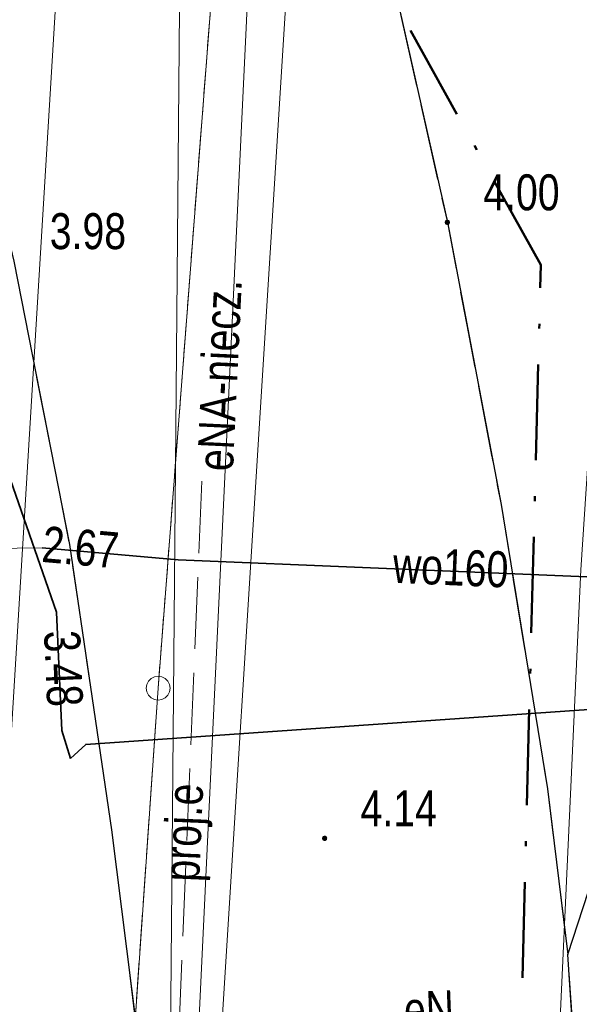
# Model space of a CAD drawing. Header units: metres. Extents: x 5450672 to 5451002, y 5973437 to 5973741.
# Tile 6 of 54: x 5450781 to 5450793, y 5973476 to 5973497. Entities that reach past the tile are written whole.
import ezdxf
from ezdxf.enums import TextEntityAlignment as Align

# ---------------------------------------------------------------- set-up
doc = ezdxf.new("R2010")
doc.units = ezdxf.units.M
for name, pattern in [('L_0_03', [1, 0.5, -0.5]), ('L_0_04', [1.5, 1, -0.5]), ('L_0_06', [2, 1.5, -0.5]), ('L_0_0E', [3.5, 2, -0.75, 0, -0.75])]:
    doc.linetypes.add(name, pattern=pattern)
for name, color, linetype, lineweight in [('GEPPGD', 7, 'CONTINUOUS', 18), ('GESDZI', 7, 'CONTINUOUS', 18), ('GESUZY', 96, 'CONTINUOUS', 18), ('GSLKRW', 7, 'CONTINUOUS', 25), ('GSPWPS', 7, 'CONTINUOUS', 13), ('GSPWPS_O', 7, 'CONTINUOUS', 13), ('GSSKOA', 7, 'CONTINUOUS', 18), ('GSSROW', 7, 'CONTINUOUS', 18), ('GULEPR', 1, 'CONTINUOUS', 18), ('GULEPR_O', 1, 'CONTINUOUS', 18), ('GULKPR', 36, 'CONTINUOUS', 18), ('GULLOB', 7, 'CONTINUOUS', 35), ('GULSPR', 7, 'CONTINUOUS', 18), ('GULWPR', 5, 'CONTINUOUS', 18), ('GULWPR_O', 5, 'CONTINUOUS', 18), ('GUPPRZ_O', 7, 'CONTINUOUS', 18), ('zakres', 6, 'L_0_0E', 50)]:
    doc.layers.add(name, color=color, linetype=linetype, lineweight=lineweight)
doc.styles.add('Arial', font='Arial.ttf')

msp = doc.modelspace()

# ---------------------------------------------------------------- hatches: boundary and pattern name
at = {"layer": 'GSPWPS', "linetype": 'Continuous', "lineweight": 13, "true_color": 0x000000}
for points in [[(5450790.107, 5973492.602), (5450790.111, 5973492.612), (5450790.118, 5973492.622), (5450790.128, 5973492.629), (5450790.138, 5973492.633), (5450790.15, 5973492.635), (5450790.162, 5973492.633), (5450790.173, 5973492.629), (5450790.182, 5973492.622), (5450790.189, 5973492.612), (5450790.193, 5973492.602), (5450790.195, 5973492.59), (5450790.193, 5973492.578), (5450790.189, 5973492.567), (5450790.182, 5973492.558), (5450790.173, 5973492.551), (5450790.162, 5973492.547), (5450790.15, 5973492.545), (5450790.138, 5973492.547), (5450790.128, 5973492.551), (5450790.118, 5973492.558), (5450790.111, 5973492.567), (5450790.107, 5973492.578), (5450790.105, 5973492.59)], [(5450787.547, 5973479.752), (5450787.551, 5973479.763), (5450787.558, 5973479.772), (5450787.567, 5973479.779), (5450787.578, 5973479.783), (5450787.59, 5973479.785), (5450787.602, 5973479.783), (5450787.612, 5973479.779), (5450787.622, 5973479.772), (5450787.629, 5973479.763), (5450787.633, 5973479.752), (5450787.635, 5973479.74), (5450787.633, 5973479.728), (5450787.629, 5973479.718), (5450787.622, 5973479.708), (5450787.612, 5973479.701), (5450787.602, 5973479.697), (5450787.59, 5973479.695), (5450787.578, 5973479.697), (5450787.567, 5973479.701), (5450787.558, 5973479.708), (5450787.551, 5973479.718), (5450787.547, 5973479.728), (5450787.545, 5973479.74)]]:
    msp.add_hatch(color=18, dxfattribs=at).paths.add_polyline_path(points)

# ---------------------------------------------------------------- linework, layer by layer
at = {"layer": 'GEPPGD', "color": 7, "linetype": 'Continuous', "lineweight": 18, "flags": 128}
msp.add_lwpolyline([(5450784.119, 5973483.121), (5450784.196, 5973483.108), (5450784.265, 5973483.073), (5450784.321, 5973483.018), (5450784.356, 5973482.948), (5450784.369, 5973482.871), (5450784.356, 5973482.793), (5450784.321, 5973482.724), (5450784.265, 5973482.668), (5450784.196, 5973482.633), (5450784.119, 5973482.621), (5450784.041, 5973482.633), (5450783.972, 5973482.668), (5450783.916, 5973482.724), (5450783.881, 5973482.793), (5450783.869, 5973482.871), (5450783.881, 5973482.948), (5450783.916, 5973483.018), (5450783.972, 5973483.073), (5450784.041, 5973483.108)], close=True, dxfattribs=at)
at = {"layer": 'GESDZI', "color": 7, "linetype": 'Continuous', "lineweight": 18, "flags": 128}
for points in [[(5450784.119, 5973482.871), (5450787.802, 5973530.67)], [(5450787.802, 5973530.67), (5450784.119, 5973482.871)], [(5450781.347, 5973442.775), (5450784.119, 5973482.871)], [(5450784.119, 5973482.871), (5450781.347, 5973442.775)]]:
    msp.add_lwpolyline(points, dxfattribs=at)
at = {"layer": 'GESUZY', "color": 96, "linetype": 'L_0_03', "lineweight": 18, "flags": 128}
for points in [[(5450787.802, 5973530.67), (5450784.119, 5973482.871)], [(5450784.119, 5973482.871), (5450787.802, 5973530.67)], [(5450784.119, 5973482.871), (5450781.347, 5973442.775)], [(5450781.347, 5973442.775), (5450784.119, 5973482.871)]]:
    msp.add_lwpolyline(points, dxfattribs=at)
at = {"layer": 'GSLKRW', "color": 7, "linetype": 'Continuous', "lineweight": 25, "flags": 128}
for points in [[(5450749.285, 5973569.826), (5450750.82, 5973568.14), (5450754.11, 5973564.39), (5450757.28, 5973560.57), (5450760.36, 5973556.58), (5450762.68, 5973553.36), (5450764.06, 5973551.26), (5450765.12, 5973549.59), (5450767.83, 5973545.79), (5450770.97, 5973541.16), (5450775.72, 5973533.31), (5450778.08, 5973528.7), (5450779.35, 5973526.09), (5450780.53, 5973523.32), (5450781.67, 5973520.58), (5450783.14, 5973516.88), (5450783.81, 5973515.24), (5450785.83, 5973509.07), (5450786.99, 5973505.22), (5450788.83, 5973498.46), (5450790.15, 5973492.59), (5450791.27, 5973486.7), (5450792.24, 5973480.77), (5450792.66, 5973477.32)], [(5450747.552, 5973561.182), (5450748.22, 5973560.41), (5450751.42, 5973556.56), (5450754.46, 5973552.58), (5450757.37, 5973548.5), (5450759.57, 5973545.15), (5450762.05, 5973540.84), (5450764.42, 5973536.37), (5450767.83, 5973529.23), (5450770.82, 5973522.9), (5450773.18, 5973517.4), (5450774.66, 5973513.68), (5450776.63, 5973508.19), (5450778.13, 5973503.43), (5450779.72, 5973497.62), (5450781.11, 5973491.78), (5450782.27, 5973485.87), (5450783.15, 5973479.92), (5450783.77, 5973474.95)], [(5450792.79, 5973475.42), (5450792.66, 5973477.32), (5450793.52, 5973479.94), (5450794.66, 5973482.74), (5450796.11, 5973485.35), (5450797.04, 5973486.71), (5450797.91, 5973487.79), (5450800.63, 5973490.63), (5450803.36, 5973492.88), (5450805.86, 5973494.57), (5450810.6, 5973497.68), (5450827.51, 5973508.75), (5450844.19, 5973519.65)]]:
    msp.add_lwpolyline(points, dxfattribs=at)
at = {"layer": 'GSPWPS', "color": 7, "linetype": 'Continuous', "lineweight": 13, "flags": 128}
for points in [[(5450790.107, 5973492.602), (5450790.111, 5973492.612), (5450790.118, 5973492.622), (5450790.128, 5973492.629), (5450790.138, 5973492.633), (5450790.15, 5973492.635), (5450790.162, 5973492.633), (5450790.173, 5973492.629), (5450790.182, 5973492.622), (5450790.189, 5973492.612), (5450790.193, 5973492.602), (5450790.195, 5973492.59), (5450790.193, 5973492.578), (5450790.189, 5973492.567), (5450790.182, 5973492.558), (5450790.173, 5973492.551), (5450790.162, 5973492.547), (5450790.15, 5973492.545), (5450790.138, 5973492.547), (5450790.128, 5973492.551), (5450790.118, 5973492.558), (5450790.111, 5973492.567), (5450790.107, 5973492.578), (5450790.105, 5973492.59)], [(5450787.547, 5973479.752), (5450787.551, 5973479.763), (5450787.558, 5973479.772), (5450787.567, 5973479.779), (5450787.578, 5973479.783), (5450787.59, 5973479.785), (5450787.602, 5973479.783), (5450787.612, 5973479.779), (5450787.622, 5973479.772), (5450787.629, 5973479.763), (5450787.633, 5973479.752), (5450787.635, 5973479.74), (5450787.633, 5973479.728), (5450787.629, 5973479.718), (5450787.622, 5973479.708), (5450787.612, 5973479.701), (5450787.602, 5973479.697), (5450787.59, 5973479.695), (5450787.578, 5973479.697), (5450787.567, 5973479.701), (5450787.558, 5973479.708), (5450787.551, 5973479.718), (5450787.547, 5973479.728), (5450787.545, 5973479.74)]]:
    msp.add_lwpolyline(points, close=True, dxfattribs=at)
at = {"layer": 'GSSKOA', "color": 7, "linetype": 'L_0_06', "lineweight": 18, "flags": 128}
msp.add_lwpolyline([(5450783.81, 5973515.24), (5450785.01, 5973512.65), (5450786.01, 5973510.85), (5450787.7, 5973508.38), (5450790.18, 5973505.25), (5450790.75, 5973504.62), (5450791.58, 5973503.81), (5450793.24, 5973502.59), (5450795.13, 5973501.79), (5450798.04, 5973501.33), (5450800.65, 5973501.43), (5450801.44, 5973501.62), (5450804.54, 5973502.43), (5450807.14, 5973503.78), (5450823.68, 5973514.58), (5450840.17, 5973525.36), (5450855.2, 5973535.22), (5450868.42, 5973543.83), (5450879.46, 5973551.02), (5450892.04, 5973559.22), (5450905.71, 5973568.14), (5450920.71, 5973577.94), (5450934.44, 5973586.91), (5450936.74, 5973588.44), (5450938.48, 5973585.79), (5450940.61, 5973582.54), (5450934.84, 5973578.87), (5450924.43, 5973572.05), (5450909.81, 5973562.51), (5450895.68, 5973553.28), (5450886.411, 5973547.209), (5450882.9, 5973544.91), (5450878.76, 5973542.23), (5450872.45, 5973538.1), (5450858.91, 5973529.22), (5450844.19, 5973519.65), (5450827.51, 5973508.75), (5450810.6, 5973497.68), (5450805.86, 5973494.57), (5450803.36, 5973492.88), (5450800.63, 5973490.63), (5450797.91, 5973487.79), (5450797.04, 5973486.71), (5450796.11, 5973485.35), (5450794.66, 5973482.74), (5450793.52, 5973479.94), (5450792.66, 5973477.32), (5450792.24, 5973480.77), (5450791.27, 5973486.7), (5450790.15, 5973492.59), (5450788.83, 5973498.46), (5450786.99, 5973505.22), (5450785.83, 5973509.07)], close=True, dxfattribs=at)
for points in [[(5450749.285, 5973569.826), (5450750.82, 5973568.14), (5450754.11, 5973564.39), (5450757.28, 5973560.57), (5450760.36, 5973556.58), (5450762.68, 5973553.36), (5450764.06, 5973551.26), (5450765.12, 5973549.59), (5450767.83, 5973545.79), (5450770.97, 5973541.16), (5450775.72, 5973533.31), (5450778.08, 5973528.7), (5450779.35, 5973526.09), (5450780.53, 5973523.32), (5450781.67, 5973520.58), (5450783.14, 5973516.88), (5450783.81, 5973515.24), (5450785.83, 5973509.07), (5450786.99, 5973505.22), (5450788.83, 5973498.46), (5450790.15, 5973492.59), (5450791.27, 5973486.7), (5450792.24, 5973480.77), (5450792.66, 5973477.32), (5450792.79, 5973475.42), (5450792.87, 5973474.42)], [(5450783.92, 5973474.04), (5450783.77, 5973474.95), (5450783.15, 5973479.92), (5450782.27, 5973485.87), (5450781.11, 5973491.78), (5450779.72, 5973497.62), (5450778.13, 5973503.43), (5450776.63, 5973508.19), (5450774.66, 5973513.68), (5450773.18, 5973517.4), (5450770.82, 5973522.9), (5450767.83, 5973529.23), (5450764.42, 5973536.37), (5450762.05, 5973540.84), (5450759.57, 5973545.15), (5450757.37, 5973548.5), (5450754.46, 5973552.58), (5450751.42, 5973556.56), (5450748.22, 5973560.41), (5450747.552, 5973561.182)]]:
    msp.add_lwpolyline(points, dxfattribs=at)
at = {"layer": 'GSSROW', "color": 7, "linetype": 'L_0_04', "lineweight": 18, "flags": 128}
msp.add_lwpolyline([(5450792.87, 5973474.42), (5450792.79, 5973475.42), (5450792.66, 5973477.32), (5450793.52, 5973479.94), (5450794.66, 5973482.74), (5450796.11, 5973485.35), (5450797.04, 5973486.71), (5450798.46, 5973487.25), (5450799.62, 5973487.88), (5450800.32, 5973488.59), (5450800.66, 5973489.18), (5450800.84, 5973489.81), (5450800.63, 5973490.63), (5450802.598, 5973492.252), (5450803.01, 5973491.31), (5450803.15, 5973490.27), (5450802.79, 5973488.83), (5450802.09, 5973487.5), (5450801.12, 5973486.42), (5450797.98, 5973484.2), (5450797.02, 5973482.59), (5450796.68, 5973481.89), (5450796.27, 5973480.99), (5450795.85, 5973479.23), (5450795.5, 5973477.36), (5450795.45, 5973476.38), (5450795.52, 5973475.48), (5450795.55, 5973475.17)], dxfattribs=at)
at = {"layer": 'GULEPR', "color": 1, "linetype": 'Continuous', "lineweight": 18, "flags": 128}
for points in [[(5450796.084, 5973613.559), (5450794.686, 5973596.112), (5450794.524, 5973593.687), (5450793.759, 5973583.932), (5450793.224, 5973579.855), (5450792.092, 5973572.48), (5450791.203, 5973560.751), (5450789.696, 5973549.984), (5450788.768, 5973537.514), (5450788.544, 5973535.166), (5450788.109, 5973533.213), (5450788.204, 5973531.636), (5450788.258, 5973525.845), (5450787.661, 5973511.192), (5450785.255, 5973472.718), (5450785.21, 5973471.106), (5450784.165, 5973458.521), (5450783.218, 5973437.91)], [(5450786.624, 5973531.591), (5450784.665, 5973508.177), (5450784.263, 5973462.846), (5450781.958, 5973437.955)], [(5450783.805, 5973451.408), (5450786.762, 5973513.638), (5450787.427, 5973527.972), (5450787.528, 5973530.57)]]:
    msp.add_lwpolyline(points, dxfattribs=at)
at = {"layer": 'GULEPR', "color": 1, "linetype": 'L_0_06', "lineweight": 18, "flags": 128}
msp.add_lwpolyline([(5450785.027, 5973487.188), (5450784.444, 5973473.106), (5450785.537, 5973471.936), (5450798.556, 5973471.454), (5450799.317, 5973472.136), (5450799.914, 5973471.532)], dxfattribs=at)
at = {"layer": 'GULKPR', "color": 36, "linetype": 'Continuous', "lineweight": 18, "flags": 128}
msp.add_lwpolyline([(5450778.385, 5973438.083), (5450782.975, 5973513.461), (5450767.202, 5973544.527), (5450747.709, 5973561.966)], dxfattribs=at)
at = {"layer": 'GULLOB', "color": 7, "linetype": 'Continuous', "lineweight": 35, "flags": 128}
for points in [[(5450774.865, 5973510.385), (5450775.13, 5973509.82), (5450780.12, 5973489.84), (5450782, 5973484.46), (5450782.11, 5973481.99), (5450782.293, 5973481.402)], [(5450781.7, 5973485.8), (5450784.54, 5973485.55), (5450796.57, 5973485.05)], [(5450782.293, 5973481.402), (5450782.61, 5973481.7), (5450793.4, 5973482.45), (5450796.31, 5973482.38), (5450796.666, 5973482.444)]]:
    msp.add_lwpolyline(points, dxfattribs=at)
at = {"layer": 'GULSPR', "color": 7, "linetype": 'Continuous', "lineweight": 18, "flags": 128}
msp.add_lwpolyline([(5450783.218, 5973437.91), (5450784.165, 5973458.521), (5450785.21, 5973471.106), (5450785.255, 5973472.718), (5450787.661, 5973511.192), (5450788.258, 5973525.845), (5450788.204, 5973531.636), (5450788.109, 5973533.213), (5450788.544, 5973535.166), (5450788.768, 5973537.514), (5450789.696, 5973549.984), (5450791.203, 5973560.751), (5450792.092, 5973572.48), (5450793.224, 5973579.855), (5450793.759, 5973583.932), (5450794.524, 5973593.687), (5450794.686, 5973596.112), (5450796.084, 5973613.559)], dxfattribs=at)
at = {"layer": 'GULWPR', "color": 5, "linetype": 'Continuous', "lineweight": 18, "flags": 128}
for points in [[(5450747.424, 5973560.546), (5450772.12, 5973538.11), (5450793.779, 5973498.24), (5450792.932, 5973485.341), (5450790.737, 5973437.642)], [(5450777, 5973485.64), (5450777.44, 5973485.73), (5450778.05, 5973485.75), (5450781.7, 5973485.8), (5450784.54, 5973485.55), (5450796.57, 5973485.05), (5450797.01, 5973485.07)]]:
    msp.add_lwpolyline(points, dxfattribs=at)
at = {"layer": 'zakres', "lineweight": 50, "flags": 128}
msp.add_lwpolyline([(5450792.1, 5973491.7), (5450753.5, 5973561.1), (5450752.8, 5973575), (5450772.7, 5973592), (5450778.9, 5973688.5), (5450775.2, 5973699.87), (5450898.93, 5973712.39), (5450985.09, 5973584.37), (5450835.61, 5973486.38), (5450845.88, 5973469.31), (5450818.84, 5973453.46), (5450791.19, 5973456.71)], close=True, dxfattribs=at)

# ---------------------------------------------------------------- texts
at = {"layer": 'GSPWPS_O', "color": 7, "style": 'Arial', "width": 0.78}
for s, p in [('4.00', (5450790.9, 5973493.59)), ('3.98', (5450781.86, 5973492.78)), ('4.14', (5450788.34, 5973480.74))]:
    msp.add_text(s, height=0.75, dxfattribs=at).set_placement(p, align=Align.TOP_LEFT)
at = {"layer": 'GULEPR_O', "color": 1, "style": 'Arial', "width": 0.78}
for s, rotation, p in [('eNA-niecz.', 87.3, (5450784.928, 5973487.423)), ('proj.e', 87.6, (5450784.225, 5973478.857)), ('eN', 2.2, (5450789.23, 5973476.533))]:
    msp.add_text(s, height=0.75, rotation=rotation, dxfattribs=at).set_placement(p, align=Align.TOP_LEFT)
at = {"layer": 'GULWPR_O', "color": 5, "style": 'Arial', "width": 0.78}
msp.add_text('wo160', height=0.75, rotation=357.6, dxfattribs=at).set_placement((5450789.032, 5973485.82), align=Align.TOP_LEFT)
at = {"layer": 'GUPPRZ_O', "color": 5, "style": 'Arial', "width": 0.78}
msp.add_text('2.67', height=0.75, rotation=355, dxfattribs=at).set_placement((5450781.74, 5973486.255), align=Align.TOP_LEFT)
at = {"layer": 'GUPPRZ_O', "color": 30, "style": 'Arial', "width": 0.78}
msp.add_text('3.48', height=0.75, rotation=272.5, dxfattribs=at).set_placement((5450782.488, 5973484.093), align=Align.TOP_LEFT)

doc.saveas('drawing.dxf')
